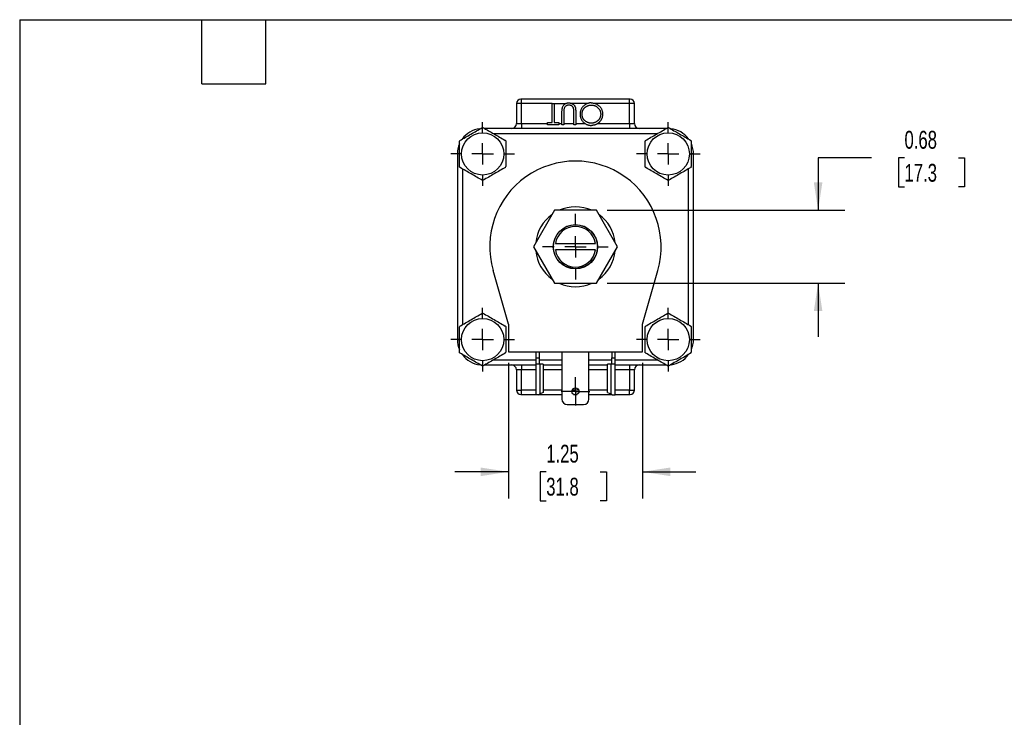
# Model space of a CAD drawing. Header units: inches. Extents: x 0.5 to 21.5, y 0.5 to 16.5.
# Tile 2 of 4: x 0.5 to 9.7, y 10 to 16.5. Entities that reach past the tile are written whole.
import ezdxf

# ---------------------------------------------------------------- set-up
doc = ezdxf.new("R2010")
doc.units = ezdxf.units.IN
doc.header["$LTSCALE"] = 2
doc.header["$MEASUREMENT"] = 0
doc.linetypes.add('SLD-Center', pattern=[0.75, 0.6, -0.05, 0.05, -0.05])
doc.linetypes.add('SLD-Solid', pattern=[0])
doc.layers.add('CENTER', color=40, linetype='SLD-Center')
doc.layers.add('DIMENSIONS', color=140, linetype='SLD-Solid', lineweight=25)
doc.layers.add('TEXT', color=140, linetype='SLD-Solid', lineweight=25)
doc.styles.add('SLDTEXTSTYLE0', font='TXT', dxfattribs={"width": 0.7})
doc.dimstyles.new('SLDDIMSTYLE0', dxfattribs={"dimtxt": 0.169922, "dimasz": 0.26, "dimexe": 0, "dimexo": 0.0625, "dimgap": 0.04248, "dimtad": 0, "dimtih": 1, "dimtoh": 1, "dimrnd": 1e-09, "dimdsep": 46, "dimtxsty": 'SLDTEXTSTYLE0', "dimsah": 1, "dimcen": 0.09, "dimadec": 0, "dimazin": 2, "dimtfac": 1, "dimtmove": 0, "dimatfit": 0, "dimfxl": 0, "dimfrac": 2, "dimtolj": 1, "dimtzin": 12, "dimarcsym": 0})
doc.dimstyles.new('SLDDIMSTYLE1', dxfattribs={"dimtxt": 0.169922, "dimasz": 0.26, "dimexe": 0, "dimexo": 0.0625, "dimgap": 0.04248, "dimtad": 0, "dimtih": 1, "dimtoh": 1, "dimrnd": 1e-09, "dimzin": 12, "dimdsep": 46, "dimtxsty": 'SLDTEXTSTYLE0', "dimsah": 1, "dimcen": 0.09, "dimadec": 0, "dimazin": 3, "dimtfac": 1, "dimtmove": 0, "dimatfit": 0, "dimfxl": 0, "dimfrac": 2, "dimtolj": 1, "dimtzin": 12, "dimarcsym": 0})

# ---------------------------------------------------------------- blocks, each defined once
blk = doc.blocks.new('_D_7')
at = {"layer": 'DIMENSIONS'}
for p, q in [((5.0653, 13.2984), (5.0653, 12.0294)), ((6.3153, 13.2984), (6.3153, 12.0294)), ((5.0653, 12.2794), (4.5653, 12.2794)), ((5.4175, 12.2794), (5.3604, 12.2794)), ((5.3604, 12.2794), (5.3604, 12.0094)), ((5.9224, 12.2794), (5.9795, 12.2794)), ((5.9795, 12.2794), (5.9795, 12.0094)), ((6.3153, 12.2794), (6.8153, 12.2794)), ((5.3604, 12.0094), (5.4175, 12.0094)), ((5.9795, 12.0094), (5.9224, 12.0094))]:
    blk.add_line(p, q, dxfattribs=at)
for points in [[(5.0653, 12.2794), (4.8053, 12.3194), (4.8053, 12.2394)], [(6.3153, 12.2794), (6.5753, 12.2394), (6.5753, 12.3194)]]:
    blk.add_solid(points, dxfattribs=at)
at = {"layer": 'DIMENSIONS', "char_height": 0.16667, "attachment_point": 1, "style": 'SLDTEXTSTYLE0'}
for s, insert in [('1.25', (5.4175, 12.5323)), ('31.8', (5.4175, 12.2242))]:
    blk.add_mtext(s, dxfattribs=dict(at, insert=insert))
blk = doc.blocks.new('_D_8')
at = {"layer": 'DIMENSIONS'}
for p, q in [((8.4567, 15.2095), (7.9567, 15.2095)), ((7.9567, 15.2095), (7.9567, 14.7209)), ((8.7632, 15.2095), (8.7061, 15.2095)), ((8.7061, 15.2095), (8.7061, 14.9395)), ((9.2681, 15.2095), (9.3252, 15.2095)), ((9.3252, 15.2095), (9.3252, 14.9395)), ((8.7061, 14.9395), (8.7632, 14.9395)), ((9.3252, 14.9395), (9.2681, 14.9395)), ((5.9868, 14.7209), (8.2067, 14.7209)), ((5.9868, 14.0399), (8.2067, 14.0399)), ((7.9567, 14.0399), (7.9567, 13.5399))]:
    blk.add_line(p, q, dxfattribs=at)
for points in [[(7.9567, 14.7209), (7.9967, 14.9809), (7.9167, 14.9809)], [(7.9567, 14.0399), (7.9167, 13.7799), (7.9967, 13.7799)]]:
    blk.add_solid(points, dxfattribs=at)
at = {"layer": 'DIMENSIONS', "char_height": 0.16667, "attachment_point": 1, "style": 'SLDTEXTSTYLE0'}
for s, insert in [('0.68', (8.7632, 15.4624)), ('17.3', (8.7632, 15.1543))]:
    blk.add_mtext(s, dxfattribs=dict(at, insert=insert))
blk = doc.blocks.new('SW_CENTERMARKSYMBOL_3')
at = {"layer": 'CENTER', "color": 0}
for p, q in [((0, 0.2), (0, 0.307)), ((0, 0), (0, 0.1)), ((-0.2, 0), (-0.307, 0)), ((0, 0), (-0.1, 0)), ((0, 0), (0, -0.1)), ((0, 0), (0.1, 0)), ((0.2, 0), (0.307, 0)), ((0, -0.2), (0, -0.307))]:
    blk.add_line(p, q, dxfattribs=at)
blk = doc.blocks.new('SW_CENTERMARKSYMBOL_4')
at = {"layer": 'CENTER', "color": 0}
for p, q in [((0, 0.2), (0, 0.2975)), ((0, 0), (0, 0.1)), ((-0.2, 0), (-0.2975, 0)), ((0, 0), (-0.1, 0)), ((0, 0), (0, -0.1)), ((0, 0), (0.1, 0)), ((0.2, 0), (0.2975, 0)), ((0, -0.2), (0, -0.2975))]:
    blk.add_line(p, q, dxfattribs=at)
blk = doc.blocks.new('SW_CENTERMARKSYMBOL_5')
at = {"layer": 'CENTER', "color": 0}
for p, q in [((0, 0.2), (0, 0.2975)), ((0, 0), (0, 0.1)), ((-0.2, 0), (-0.2975, 0)), ((0, 0), (-0.1, 0)), ((0, 0), (0, -0.1)), ((0, 0), (0.1, 0)), ((0.2, 0), (0.2975, 0)), ((0, -0.2), (0, -0.2975))]:
    blk.add_line(p, q, dxfattribs=at)
blk = doc.blocks.new('SW_CENTERMARKSYMBOL_6')
at = {"layer": 'CENTER', "color": 0}
for p, q in [((0, 0.2), (0, 0.2975)), ((0, 0), (0, 0.1)), ((-0.2, 0), (-0.2975, 0)), ((0, 0), (-0.1, 0)), ((0, 0), (0, -0.1)), ((0, 0), (0.1, 0)), ((0.2, 0), (0.2975, 0)), ((0, -0.2), (0, -0.2975))]:
    blk.add_line(p, q, dxfattribs=at)
blk = doc.blocks.new('SW_CENTERMARKSYMBOL_7')
at = {"layer": 'CENTER', "color": 0}
for p, q in [((0, 0.2), (0, 0.2975)), ((0, 0), (0, 0.1)), ((-0.2, 0), (-0.2975, 0)), ((0, 0), (-0.1, 0)), ((0, 0), (0, -0.1)), ((0, 0), (0.1, 0)), ((0.2, 0), (0.2975, 0)), ((0, -0.2), (0, -0.2975))]:
    blk.add_line(p, q, dxfattribs=at)
blk = doc.blocks.new('SW_CENTERMARKSYMBOL_8')
at = {"layer": 'CENTER', "color": 0}
for p, q in [((0, 0.1), (0, 0.133)), ((0, 0), (0, 0.1)), ((-0.1, 0), (-0.133, 0)), ((0, 0), (-0.1, 0)), ((0, 0), (0, -0.1)), ((0, 0), (0.1, 0)), ((0.1, 0), (0.133, 0)), ((0, -0.1), (0, -0.133))]:
    blk.add_line(p, q, dxfattribs=at)

msp = doc.modelspace()

# ---------------------------------------------------------------- linework, layer by layer
for p, q in [((5.1863, 15.7184), (5.1863, 15.7584)), ((6.1943, 15.7584), (5.1863, 15.7584)), ((6.1943, 15.7184), (6.1943, 15.7584)), ((5.1863, 15.7184), (5.1393, 15.7184)), ((5.1393, 15.7184), (5.1393, 15.5299)), ((5.1863, 15.5299), (5.1863, 15.7184)), ((5.4723, 15.7184), (5.1863, 15.7184)), ((5.4723, 15.5389), (5.4723, 15.7184)), ((5.4723, 15.7184), (5.4903, 15.7184)), ((5.4903, 15.7184), (5.4903, 15.5389)), ((5.4903, 15.7184), (5.6016, 15.7184)), ((5.5646, 15.5184), (5.5646, 15.6392)), ((5.5826, 15.6382), (5.5826, 15.5184)), ((5.805, 15.7184), (5.6549, 15.7184)), ((5.6749, 15.5184), (5.6749, 15.6382)), ((5.6928, 15.6392), (5.6928, 15.5184)), ((6.1943, 15.7184), (5.8727, 15.7184)), ((6.2413, 15.7184), (6.1943, 15.7184)), ((6.1943, 15.5299), (6.1943, 15.7184)), ((6.2413, 15.5299), (6.2413, 15.7184)), ((6.5355, 15.4829), (4.845, 15.4829)), ((5.1393, 15.5299), (5.1863, 15.5299)), ((5.1863, 15.5299), (5.1863, 15.4829)), ((5.1863, 15.5299), (5.4287, 15.5299)), ((5.4287, 15.5184), (5.4287, 15.5389)), ((5.4287, 15.5389), (5.4723, 15.5389)), ((5.5338, 15.5184), (5.4287, 15.5184)), ((5.4903, 15.5389), (5.5338, 15.5389)), ((5.5338, 15.5389), (5.5338, 15.5184)), ((5.5338, 15.5299), (5.5646, 15.5299)), ((5.5826, 15.5184), (5.5646, 15.5184)), ((5.5826, 15.5299), (5.6749, 15.5299)), ((5.6928, 15.5184), (5.6749, 15.5184)), ((5.6928, 15.5299), (5.7813, 15.5299)), ((5.8967, 15.5299), (6.1943, 15.5299)), ((6.1943, 15.5299), (6.1943, 15.4829)), ((6.1943, 15.5299), (6.2413, 15.5299)), ((6.4541, 15.4359), (4.9264, 15.4359)), ((4.5878, 15.2469), (4.5878, 13.5139)), ((4.6082, 15.2469), (4.5878, 15.2469)), ((6.7928, 15.2469), (6.7723, 15.2469)), ((6.7928, 13.5139), (6.7928, 15.2469)), ((4.6348, 15.1077), (4.6348, 13.653)), ((6.7458, 13.653), (6.7458, 15.1077)), ((5.4937, 14.7209), (5.2971, 14.3804)), ((5.8868, 14.7209), (5.4937, 14.7209)), ((6.0834, 14.3804), (5.8868, 14.7209)), ((5.2971, 14.3804), (5.4937, 14.0399)), ((5.5026, 14.4104), (5.8779, 14.4104)), ((5.8779, 14.3504), (5.5026, 14.3504)), ((5.8868, 14.0399), (6.0834, 14.3804)), ((5.0653, 13.6584), (4.9213, 14.1596)), ((6.3153, 13.6584), (6.4592, 14.1596)), ((5.4937, 14.0399), (5.8868, 14.0399)), ((5.0653, 13.6584), (5.0653, 13.3984)), ((6.3153, 13.3984), (6.3153, 13.6584)), ((4.5878, 13.5139), (4.6083, 13.5139)), ((6.7723, 13.5139), (6.7928, 13.5139)), ((5.0653, 13.3984), (6.3153, 13.3984)), ((5.3193, 13.3984), (5.3193, 13.3444)), ((5.3193, 13.3444), (5.3513, 13.3444)), ((5.3193, 13.3444), (5.3193, 13.2844)), ((5.3513, 13.3984), (5.3513, 13.3444)), ((5.3513, 13.3444), (5.3513, 13.2844)), ((5.5638, 13.3984), (5.5638, 12.9574)), ((5.8168, 12.9574), (5.8168, 13.3984)), ((6.0293, 13.3984), (6.0293, 13.3444)), ((6.0293, 13.3444), (6.0613, 13.3444)), ((6.0293, 13.2844), (6.0293, 13.3444)), ((6.0613, 13.3444), (6.0613, 13.3984)), ((6.0613, 13.2844), (6.0613, 13.3444)), ((4.845, 13.2779), (5.3193, 13.2779)), ((4.9264, 13.3249), (5.3193, 13.3249)), ((5.1863, 13.2779), (5.1863, 13.2309)), ((5.3602, 13.2844), (5.3193, 13.2844)), ((5.3193, 13.2844), (5.3193, 12.9984)), ((5.3513, 13.3249), (5.5638, 13.3249)), ((5.3602, 13.006), (5.3602, 13.2844)), ((5.3903, 13.2844), (5.3602, 13.2844)), ((5.3903, 13.2844), (5.3903, 13.0212)), ((5.3903, 13.2779), (5.5638, 13.2779)), ((5.8168, 13.3249), (6.0293, 13.3249)), ((5.8168, 13.2779), (5.9903, 13.2779)), ((5.9903, 13.0212), (5.9903, 13.2844)), ((6.0203, 13.2844), (5.9903, 13.2844)), ((6.0203, 13.2844), (6.0203, 13.006)), ((6.0613, 13.2844), (6.0203, 13.2844)), ((6.0613, 13.3249), (6.4541, 13.3249)), ((6.0613, 12.9984), (6.0613, 13.2844)), ((6.0613, 13.2779), (6.5355, 13.2779)), ((6.1943, 13.2779), (6.1943, 13.2309)), ((5.1863, 13.2309), (5.1393, 13.2309)), ((5.1393, 13.2309), (5.1393, 13.0424)), ((5.1863, 13.0424), (5.1863, 13.2309)), ((5.3193, 13.2309), (5.1863, 13.2309)), ((5.5638, 13.2309), (5.3903, 13.2309)), ((5.9903, 13.2309), (5.8168, 13.2309)), ((6.1943, 13.2309), (6.0613, 13.2309)), ((6.2413, 13.2309), (6.1943, 13.2309)), ((6.1943, 13.2309), (6.1943, 13.0424)), ((6.2413, 13.0424), (6.2413, 13.2309)), ((5.1393, 13.0424), (5.1863, 13.0424)), ((5.1863, 13.0024), (5.1863, 13.0424)), ((5.3193, 13.0424), (5.1863, 13.0424)), ((5.1863, 13.0024), (5.3193, 13.0024)), ((5.3453, 12.9984), (5.3193, 12.9984)), ((5.3453, 12.9984), (5.3602, 13.006)), ((5.3531, 13.0024), (5.5638, 13.0024)), ((5.3903, 13.0212), (5.3602, 13.006)), ((5.5638, 13.0424), (5.3903, 13.0424)), ((5.721, 13.0424), (5.6595, 13.0424)), ((5.6728, 13.0024), (5.7077, 13.0024)), ((5.9903, 13.0424), (5.8168, 13.0424)), ((5.8168, 13.0024), (6.0274, 13.0024)), ((5.9903, 13.0212), (6.0203, 13.006)), ((6.0203, 13.006), (6.0353, 12.9984)), ((6.0353, 12.9984), (6.0613, 12.9984)), ((6.1943, 13.0424), (6.0613, 13.0424)), ((6.0613, 13.0024), (6.1943, 13.0024)), ((6.1943, 13.0024), (6.1943, 13.0424)), ((6.1943, 13.0424), (6.2413, 13.0424)), ((5.6138, 12.9074), (5.7668, 12.9074))]:
    msp.add_line(p, q)
for centre, radius in [((4.8238, 15.2469), 0.1975), ((6.5568, 15.2469), 0.1975), ((5.6903, 14.3804), 0.207), ((5.6903, 14.3804), 0.205), ((4.8238, 13.5139), 0.1975), ((6.5568, 13.5139), 0.1975), ((5.6903, 13.0304), 0.033)]:
    msp.add_circle(centre, radius)
for centre, radius, start, end in [((5.1793, 15.7184), 0.04, 90, 180), ((6.2013, 15.7184), 0.04, 0, 90), ((4.8238, 15.2469), 0.236, 96.6078, 143.8893), ((5.0923, 15.5299), 0.047, 270, 0), ((6.2883, 15.5299), 0.047, 180, 270), ((6.5568, 15.2469), 0.236, 36.54527, 84.29321), ((4.8238, 15.2469), 0.236, 156.34236, 180), ((6.5568, 15.2469), 0.236, 360, 23.51536), ((5.6903, 14.3804), 0.8, 343.97789, 196.02211), ((5.6903, 14.3804), 0.373, 65.90484, 114.09516), ((5.6903, 14.3804), 0.373, 125.90484, 174.09516), ((5.6903, 14.3804), 0.373, 5.90484, 54.09516), ((5.6903, 14.3804), 0.19, 9.08472, 170.91528), ((5.6903, 14.3804), 0.19, 189.08472, 350.91528), ((5.6903, 14.3804), 0.373, 185.90484, 234.09516), ((5.6903, 14.3804), 0.373, 305.90484, 354.09516), ((5.6903, 14.3804), 0.373, 245.90484, 294.09516), ((4.8238, 13.5139), 0.236, 180, 203.51536), ((6.5568, 13.5139), 0.236, 336.34236, 0), ((4.8238, 13.5139), 0.236, 216.54527, 264.29321), ((6.5568, 13.5139), 0.236, 276.6078, 323.8893), ((5.0923, 13.2309), 0.047, 0, 90), ((6.2883, 13.2309), 0.047, 90, 180), ((5.1793, 13.0424), 0.04, 180, 270), ((6.2013, 13.0424), 0.04, 270, 0), ((5.6138, 12.9574), 0.05, 180, 270), ((5.7668, 12.9574), 0.05, 270, 0)]:
    msp.add_arc(centre, radius, start, end)
for points in [[(5.1863, 15.7584), (5.1824, 15.7584), (5.1793, 15.7584), (5.1793, 15.7584)], [(6.2013, 15.7584), (6.2013, 15.7584), (6.1981, 15.7584), (6.1943, 15.7584)], [(4.8255, 15.4941), (4.8233, 15.4936), (4.8212, 15.493), (4.819, 15.4924)], [(6.5585, 15.4941), (6.5563, 15.4936), (6.5542, 15.493), (6.552, 15.4924)], [(4.6105, 15.372), (4.6099, 15.3698), (4.6093, 15.3677), (4.6088, 15.3655)], [(5.0388, 15.369), (5.0372, 15.3706), (5.0356, 15.3722), (5.034, 15.3737)], [(6.3435, 15.372), (6.3429, 15.3698), (6.3423, 15.3677), (6.3418, 15.3655)], [(6.7718, 15.369), (6.7702, 15.3706), (6.7686, 15.3722), (6.767, 15.3737)], [(4.6088, 15.1247), (4.6103, 15.1232), (4.6119, 15.1216), (4.6135, 15.12)], [(5.037, 15.1217), (5.0376, 15.1239), (5.0382, 15.126), (5.0388, 15.1282)], [(6.3418, 15.1247), (6.3433, 15.1232), (6.3449, 15.1216), (6.3465, 15.12)], [(6.77, 15.1217), (6.7706, 15.1239), (6.7712, 15.126), (6.7718, 15.1282)], [(4.822, 14.9996), (4.8242, 15.0002), (4.8263, 15.0008), (4.8285, 15.0013)], [(6.555, 14.9996), (6.5572, 15.0002), (6.5593, 15.0008), (6.5615, 15.0013)], [(4.8255, 13.7611), (4.8233, 13.7606), (4.8212, 13.76), (4.819, 13.7594)], [(6.5585, 13.7611), (6.5563, 13.7606), (6.5542, 13.76), (6.552, 13.7594)], [(4.6105, 13.639), (4.6099, 13.6368), (4.6093, 13.6347), (4.6088, 13.6325)], [(5.0388, 13.636), (5.0372, 13.6376), (5.0356, 13.6392), (5.034, 13.6407)], [(6.3435, 13.639), (6.3429, 13.6368), (6.3423, 13.6347), (6.3418, 13.6325)], [(6.7718, 13.636), (6.7702, 13.6376), (6.7686, 13.6392), (6.767, 13.6407)], [(4.6088, 13.3917), (4.6103, 13.3902), (4.6119, 13.3886), (4.6135, 13.387)], [(5.037, 13.3887), (5.0376, 13.3909), (5.0382, 13.393), (5.0388, 13.3952)], [(6.3418, 13.3917), (6.3433, 13.3902), (6.3449, 13.3886), (6.3465, 13.387)], [(6.77, 13.3887), (6.7706, 13.3909), (6.7712, 13.393), (6.7718, 13.3952)], [(4.822, 13.2666), (4.8242, 13.2672), (4.8263, 13.2678), (4.8285, 13.2683)], [(6.555, 13.2666), (6.5572, 13.2672), (6.5593, 13.2678), (6.5615, 13.2683)], [(5.1793, 13.0024), (5.1793, 13.0024), (5.1824, 13.0024), (5.1863, 13.0024)], [(6.1943, 13.0024), (6.1981, 13.0024), (6.2013, 13.0024), (6.2013, 13.0024)]]:
    msp.add_open_spline(points, degree=3)
for points, knots in [([(5.5646, 15.6392), (5.5647, 15.6491), (5.5651, 15.659), (5.5674, 15.6736), (5.5684, 15.6785), (5.5714, 15.688), (5.5736, 15.6924), (5.5791, 15.7007), (5.5824, 15.7045), (5.5897, 15.7112), (5.5937, 15.7143), (5.6024, 15.719), (5.6071, 15.7208), (5.6144, 15.7224), (5.6168, 15.7229), (5.6218, 15.7234), (5.6243, 15.7234), (5.6268, 15.7235)], [0, 0, 0, 0, 0.25, 0.25, 0.375, 0.375, 0.5, 0.5, 0.625, 0.625, 0.75, 0.75, 0.875, 0.875, 0.9375, 0.9375, 1, 1, 1, 1]), ([(5.5846, 15.6692), (5.5834, 15.6642), (5.5831, 15.659), (5.5826, 15.6486), (5.5826, 15.6434), (5.5826, 15.6382)], [0, 0, 0, 0, 0.5, 0.5, 1, 1, 1, 1]), ([(5.6278, 15.703), (5.6253, 15.7029), (5.6228, 15.7028), (5.618, 15.702), (5.6156, 15.7014), (5.6087, 15.699), (5.6042, 15.6967), (5.5965, 15.6907), (5.5931, 15.687), (5.5891, 15.6808), (5.588, 15.6786), (5.5861, 15.674), (5.5853, 15.6716), (5.5846, 15.6692)], [0, 0, 0, 0, 0.125, 0.125, 0.25, 0.25, 0.5, 0.5, 0.75, 0.75, 0.875, 0.875, 1, 1, 1, 1]), ([(5.6268, 15.7235), (5.6287, 15.7235), (5.6325, 15.7234), (5.638, 15.7229), (5.6433, 15.7219), (5.6485, 15.7207), (5.6534, 15.719), (5.6581, 15.717), (5.6627, 15.7147), (5.6669, 15.712), (5.6709, 15.709), (5.6746, 15.7057), (5.6779, 15.7023), (5.6809, 15.6985), (5.6835, 15.6946), (5.6858, 15.6904), (5.6877, 15.6859), (5.6887, 15.6829), (5.6893, 15.6813)], [0, 0, 0, 0, 0.071184, 0.139662, 0.206344, 0.271408, 0.335461, 0.39832, 0.460631, 0.523264, 0.585019, 0.645206, 0.704252, 0.762968, 0.821064, 0.880088, 0.939381, 1, 1, 1, 1]), ([(5.6741, 15.6648), (5.6738, 15.6667), (5.6732, 15.6703), (5.6717, 15.6755), (5.6697, 15.6802), (5.6672, 15.6845), (5.6641, 15.6884), (5.6602, 15.6919), (5.6556, 15.695), (5.6504, 15.6978), (5.6449, 15.7), (5.6392, 15.7018), (5.6335, 15.7028), (5.6297, 15.7029), (5.6278, 15.703)], [0, 0, 0, 0, 0.0868981, 0.1677529, 0.244964, 0.3181296, 0.3923372, 0.4700996, 0.554266, 0.6443987, 0.7369184, 0.8261973, 0.913693, 1, 1, 1, 1]), ([(5.6749, 15.6382), (5.6749, 15.6399), (5.6749, 15.6431), (5.6748, 15.6477), (5.6747, 15.6518), (5.6747, 15.6553), (5.6746, 15.6584), (5.6744, 15.661), (5.6743, 15.6631), (5.6741, 15.6643), (5.6741, 15.6648)], [0, 0, 0, 0, 0.1910786, 0.3626046, 0.5160988, 0.650038, 0.7659767, 0.862374, 0.9408421, 1, 1, 1, 1]), ([(5.6893, 15.6813), (5.6895, 15.6802), (5.6902, 15.6779), (5.6909, 15.6741), (5.6915, 15.6697), (5.692, 15.6647), (5.6923, 15.6592), (5.6926, 15.653), (5.6928, 15.6463), (5.6928, 15.6416), (5.6928, 15.6392)], [0, 0, 0, 0, 0.07813, 0.169465, 0.274335, 0.39211, 0.523687, 0.668365, 0.827132, 1, 1, 1, 1]), ([(5.8387, 15.7235), (5.8351, 15.7234), (5.828, 15.7232), (5.8176, 15.7218), (5.8076, 15.7193), (5.7981, 15.716), (5.789, 15.7117), (5.7802, 15.7064), (5.772, 15.7001), (5.7642, 15.693), (5.7571, 15.6852), (5.7509, 15.6769), (5.7456, 15.6681), (5.7413, 15.659), (5.738, 15.6494), (5.7356, 15.6394), (5.7341, 15.629), (5.7339, 15.6219), (5.7338, 15.6183)], [0, 0, 0, 0, 0.065234, 0.128344, 0.189924, 0.25076, 0.311662, 0.372863, 0.435465, 0.499593, 0.563736, 0.626386, 0.687794, 0.748592, 0.809657, 0.871416, 0.934766, 1, 1, 1, 1]), ([(5.7518, 15.6182), (5.7518, 15.6202), (5.7519, 15.6241), (5.7525, 15.6298), (5.7533, 15.6354), (5.7546, 15.6409), (5.7562, 15.6462), (5.7582, 15.6514), (5.7605, 15.6564), (5.7632, 15.6613), (5.7662, 15.666), (5.7694, 15.6705), (5.773, 15.6747), (5.7768, 15.6787), (5.781, 15.6824), (5.7854, 15.6858), (5.7901, 15.6889), (5.795, 15.6919), (5.8002, 15.6944), (5.8054, 15.6968), (5.8108, 15.6987), (5.8163, 15.7002), (5.8219, 15.7015), (5.8276, 15.7024), (5.8335, 15.7029), (5.8374, 15.703), (5.8394, 15.703)], [0, 0, 0, 0, 0.04305, 0.0854, 0.126881, 0.167995, 0.208931, 0.249605, 0.290489, 0.331514, 0.372725, 0.413228, 0.453798, 0.494445, 0.535151, 0.575893, 0.617504, 0.659916, 0.702493, 0.744602, 0.786556, 0.828541, 0.870806, 0.913451, 0.956361, 1, 1, 1, 1]), ([(5.8387, 15.7235), (5.8423, 15.7234), (5.8494, 15.7232), (5.8599, 15.7217), (5.87, 15.7194), (5.8796, 15.7161), (5.8888, 15.7117), (5.8976, 15.7065), (5.9059, 15.7002), (5.9137, 15.6931), (5.9208, 15.6854), (5.927, 15.6771), (5.9323, 15.6685), (5.9366, 15.6594), (5.94, 15.6499), (5.9423, 15.64), (5.9438, 15.6298), (5.944, 15.6228), (5.9441, 15.6192)], [0, 0, 0, 0, 0.065819, 0.129747, 0.192072, 0.253459, 0.31457, 0.37628, 0.439026, 0.503267, 0.567493, 0.629705, 0.691, 0.751452, 0.812004, 0.87315, 0.935635, 1, 1, 1, 1]), ([(5.8394, 15.703), (5.8423, 15.7029), (5.8481, 15.7028), (5.8566, 15.7016), (5.8648, 15.6997), (5.8727, 15.6971), (5.8802, 15.6936), (5.8874, 15.6894), (5.8943, 15.6844), (5.9008, 15.6788), (5.9067, 15.6726), (5.9119, 15.666), (5.9163, 15.6591), (5.9199, 15.6517), (5.9227, 15.6441), (5.9247, 15.6361), (5.9259, 15.6277), (5.9261, 15.6221), (5.9262, 15.6192)], [0, 0, 0, 0, 0.06568, 0.129509, 0.191665, 0.253357, 0.314755, 0.376509, 0.439343, 0.503828, 0.568178, 0.63042, 0.691414, 0.75158, 0.812261, 0.873106, 0.935499, 1, 1, 1, 1]), ([(5.7338, 15.6183), (5.7339, 15.6147), (5.7341, 15.6075), (5.7356, 15.597), (5.7379, 15.587), (5.7413, 15.5774), (5.7456, 15.5682), (5.7509, 15.5595), (5.7572, 15.5512), (5.7643, 15.5435), (5.7721, 15.5364), (5.7805, 15.5302), (5.7893, 15.5249), (5.7986, 15.5206), (5.8084, 15.5173), (5.8186, 15.5149), (5.8293, 15.5135), (5.8366, 15.5133), (5.8403, 15.5132)], [0, 0, 0, 0, 0.065127, 0.128383, 0.18982, 0.250642, 0.310893, 0.371749, 0.433644, 0.497195, 0.5606, 0.622736, 0.683881, 0.745002, 0.806652, 0.869258, 0.933433, 1, 1, 1, 1]), ([(5.8394, 15.5338), (5.8374, 15.5338), (5.8336, 15.5338), (5.8279, 15.5344), (5.8223, 15.5353), (5.8167, 15.5365), (5.8113, 15.5381), (5.8059, 15.5401), (5.8005, 15.5424), (5.7954, 15.5451), (5.7903, 15.548), (5.7856, 15.5513), (5.7811, 15.5548), (5.7769, 15.5584), (5.7731, 15.5624), (5.7694, 15.5666), (5.7662, 15.571), (5.7632, 15.5756), (5.7605, 15.5805), (5.7582, 15.5854), (5.7562, 15.5906), (5.7546, 15.5958), (5.7533, 15.6012), (5.7525, 15.6068), (5.7519, 15.6125), (5.7518, 15.6163), (5.7518, 15.6182)], [0, 0, 0, 0, 0.042616, 0.084827, 0.126752, 0.168882, 0.210819, 0.253027, 0.295951, 0.339216, 0.382443, 0.424784, 0.466558, 0.507635, 0.548218, 0.588905, 0.629493, 0.670357, 0.711274, 0.751771, 0.792041, 0.832561, 0.873537, 0.914877, 0.957088, 1, 1, 1, 1]), ([(5.9262, 15.6192), (5.9261, 15.6172), (5.9261, 15.6133), (5.9255, 15.6076), (5.9246, 15.602), (5.9233, 15.5965), (5.9217, 15.5911), (5.9198, 15.5859), (5.9174, 15.5809), (5.9147, 15.5759), (5.9117, 15.5712), (5.9084, 15.5668), (5.9048, 15.5625), (5.9009, 15.5585), (5.8968, 15.5548), (5.8924, 15.5513), (5.8877, 15.5481), (5.8828, 15.5451), (5.8776, 15.5425), (5.8724, 15.5401), (5.8671, 15.5382), (5.8617, 15.5365), (5.8562, 15.5353), (5.8507, 15.5344), (5.845, 15.5338), (5.8413, 15.5338), (5.8394, 15.5338)], [0, 0, 0, 0, 0.043495, 0.085994, 0.12791, 0.169235, 0.210597, 0.251412, 0.292563, 0.333991, 0.375346, 0.416164, 0.457293, 0.498081, 0.539127, 0.580608, 0.62253, 0.665394, 0.708388, 0.750492, 0.792416, 0.833778, 0.875035, 0.916368, 0.957983, 1, 1, 1, 1]), ([(5.9441, 15.6192), (5.9441, 15.6169), (5.944, 15.6121), (5.9433, 15.6051), (5.9422, 15.5982), (5.9407, 15.5914), (5.9387, 15.5848), (5.9364, 15.5783), (5.9335, 15.5719), (5.9303, 15.5657), (5.9266, 15.5597), (5.9227, 15.5541), (5.9184, 15.5487), (5.9138, 15.5438), (5.9089, 15.5391), (5.9037, 15.5348), (5.8981, 15.5307), (5.8923, 15.5271), (5.8862, 15.5238), (5.88, 15.521), (5.8737, 15.5186), (5.8672, 15.5167), (5.8607, 15.5151), (5.854, 15.5141), (5.8472, 15.5133), (5.8426, 15.5133), (5.8403, 15.5132)], [0, 0, 0, 0, 0.043209, 0.085873, 0.12812, 0.170152, 0.211918, 0.253753, 0.296006, 0.338443, 0.381015, 0.42282, 0.464089, 0.505126, 0.545975, 0.586985, 0.628339, 0.670084, 0.711992, 0.753039, 0.794049, 0.834886, 0.875498, 0.916547, 0.958004, 1, 1, 1, 1]), ([(4.6105, 15.372), (4.6452, 15.3921), (4.68, 15.4121), (4.7495, 15.4522), (4.7843, 15.4723), (4.819, 15.4924)], [0, 0, 0, 0, 0.5, 0.5, 1, 1, 1, 1]), ([(4.8255, 15.4941), (4.8602, 15.4741), (4.895, 15.454), (4.9645, 15.4139), (4.9993, 15.3938), (5.034, 15.3737)], [0, 0, 0, 0, 0.5, 0.5, 1, 1, 1, 1]), ([(6.3435, 15.372), (6.3782, 15.3921), (6.413, 15.4121), (6.4825, 15.4522), (6.5173, 15.4723), (6.552, 15.4924)], [0, 0, 0, 0, 0.5, 0.5, 1, 1, 1, 1]), ([(6.5585, 15.4941), (6.5932, 15.4741), (6.628, 15.454), (6.6975, 15.4139), (6.7323, 15.3938), (6.767, 15.3737)], [0, 0, 0, 0, 0.5, 0.5, 1, 1, 1, 1]), ([(4.6088, 15.1247), (4.6088, 15.1645), (4.6088, 15.2046), (4.6088, 15.2856), (4.6088, 15.3257), (4.6088, 15.3655)], [0, 0, 0, 0, 0.5, 0.5, 1, 1, 1, 1]), ([(5.0388, 15.369), (5.0388, 15.3292), (5.0388, 15.2891), (5.0388, 15.2082), (5.0388, 15.168), (5.0388, 15.1282)], [0, 0, 0, 0, 0.5, 0.5, 1, 1, 1, 1]), ([(6.3418, 15.1247), (6.3418, 15.1645), (6.3418, 15.2046), (6.3418, 15.2856), (6.3418, 15.3257), (6.3418, 15.3655)], [0, 0, 0, 0, 0.5, 0.5, 1, 1, 1, 1]), ([(6.7718, 15.369), (6.7718, 15.3292), (6.7718, 15.2891), (6.7718, 15.2082), (6.7718, 15.168), (6.7718, 15.1282)], [0, 0, 0, 0, 0.5, 0.5, 1, 1, 1, 1]), ([(4.822, 14.9996), (4.7873, 15.0197), (4.7525, 15.0397), (4.683, 15.0799), (4.6483, 15.0999), (4.6135, 15.12)], [0, 0, 0, 0, 0.5, 0.5, 1, 1, 1, 1]), ([(5.037, 15.1217), (5.0023, 15.1017), (4.9675, 15.0816), (4.898, 15.0415), (4.8633, 15.0214), (4.8285, 15.0013)], [0, 0, 0, 0, 0.5, 0.5, 1, 1, 1, 1]), ([(6.555, 14.9996), (6.5203, 15.0197), (6.4855, 15.0397), (6.416, 15.0799), (6.3813, 15.0999), (6.3465, 15.12)], [0, 0, 0, 0, 0.5, 0.5, 1, 1, 1, 1]), ([(6.77, 15.1217), (6.7353, 15.1017), (6.7005, 15.0816), (6.631, 15.0415), (6.5963, 15.0214), (6.5615, 15.0013)], [0, 0, 0, 0, 0.5, 0.5, 1, 1, 1, 1]), ([(4.6105, 13.639), (4.6452, 13.6591), (4.68, 13.6791), (4.7495, 13.7192), (4.7843, 13.7393), (4.819, 13.7594)], [0, 0, 0, 0, 0.5, 0.5, 1, 1, 1, 1]), ([(4.8255, 13.7611), (4.8602, 13.7411), (4.895, 13.721), (4.9645, 13.6809), (4.9993, 13.6608), (5.034, 13.6407)], [0, 0, 0, 0, 0.5, 0.5, 1, 1, 1, 1]), ([(6.3435, 13.639), (6.3782, 13.6591), (6.413, 13.6791), (6.4825, 13.7192), (6.5173, 13.7393), (6.552, 13.7594)], [0, 0, 0, 0, 0.5, 0.5, 1, 1, 1, 1]), ([(6.5585, 13.7611), (6.5932, 13.7411), (6.628, 13.721), (6.6975, 13.6809), (6.7323, 13.6608), (6.767, 13.6407)], [0, 0, 0, 0, 0.5, 0.5, 1, 1, 1, 1]), ([(4.6088, 13.3917), (4.6088, 13.4315), (4.6088, 13.4716), (4.6088, 13.5526), (4.6088, 13.5927), (4.6088, 13.6325)], [0, 0, 0, 0, 0.5, 0.5, 1, 1, 1, 1]), ([(5.0388, 13.636), (5.0388, 13.5962), (5.0388, 13.5561), (5.0388, 13.4752), (5.0388, 13.435), (5.0388, 13.3952)], [0, 0, 0, 0, 0.5, 0.5, 1, 1, 1, 1]), ([(6.3418, 13.3917), (6.3418, 13.4315), (6.3418, 13.4716), (6.3418, 13.5526), (6.3418, 13.5927), (6.3418, 13.6325)], [0, 0, 0, 0, 0.5, 0.5, 1, 1, 1, 1]), ([(6.7718, 13.636), (6.7718, 13.5962), (6.7718, 13.5561), (6.7718, 13.4752), (6.7718, 13.435), (6.7718, 13.3952)], [0, 0, 0, 0, 0.5, 0.5, 1, 1, 1, 1]), ([(4.822, 13.2666), (4.7873, 13.2867), (4.7525, 13.3067), (4.683, 13.3469), (4.6483, 13.3669), (4.6135, 13.387)], [0, 0, 0, 0, 0.5, 0.5, 1, 1, 1, 1]), ([(5.037, 13.3887), (5.0023, 13.3687), (4.9675, 13.3486), (4.898, 13.3085), (4.8633, 13.2884), (4.8285, 13.2683)], [0, 0, 0, 0, 0.5, 0.5, 1, 1, 1, 1]), ([(6.555, 13.2666), (6.5203, 13.2867), (6.4855, 13.3067), (6.416, 13.3469), (6.3813, 13.3669), (6.3465, 13.387)], [0, 0, 0, 0, 0.5, 0.5, 1, 1, 1, 1]), ([(6.77, 13.3887), (6.7353, 13.3687), (6.7005, 13.3486), (6.631, 13.3085), (6.5963, 13.2884), (6.5615, 13.2683)], [0, 0, 0, 0, 0.5, 0.5, 1, 1, 1, 1])]:
    msp.add_open_spline(points, degree=3, knots=knots)
at = {"layer": 'TEXT'}
for p, q in [((0.5, 16.5), (21.5, 16.5)), ((0.5, 16.5), (0.5, 0.5)), ((2.2, 15.9), (2.2, 16.5)), ((2.8, 15.9), (2.8, 16.5)), ((2.2, 15.9), (2.8, 15.9))]:
    msp.add_line(p, q, dxfattribs=at)

# ---------------------------------------------------------------- block references
at = {"layer": 'CENTER'}
for name, p in [('SW_CENTERMARKSYMBOL_4', (4.8238, 15.2469)), ('SW_CENTERMARKSYMBOL_5', (6.5568, 15.2469)), ('SW_CENTERMARKSYMBOL_3', (5.6903, 14.3804)), ('SW_CENTERMARKSYMBOL_7', (4.8238, 13.5139)), ('SW_CENTERMARKSYMBOL_6', (6.5568, 13.5139)), ('SW_CENTERMARKSYMBOL_8', (5.6903, 13.0304))]:
    msp.add_blockref(name, p, dxfattribs=at)

# ---------------------------------------------------------------- dimensions: what is measured, and where the dimension line sits
at = {"layer": 'DIMENSIONS'}
dim = msp.add_linear_dim(base=(7.9567, 14.0399), p1=(5.8868, 14.7209), p2=(5.8868, 14.0399), angle=90, dimstyle='SLDDIMSTYLE0', dxfattribs=at)
dim.commit()
dim.dimension.update_dxf_attribs({"geometry": '_D_8', "text_midpoint": (7.9567, 15.2095), "dimtype": 160})
dim = msp.add_linear_dim(base=(6.3153, 12.2794), p1=(5.0653, 13.3984), p2=(6.3153, 13.3984), dimstyle='SLDDIMSTYLE1', dxfattribs=at)
dim.commit()
dim.dimension.update_dxf_attribs({"geometry": '_D_7', "text_midpoint": (5.67, 12.2794), "dimtype": 160})

doc.saveas('drawing.dxf')
